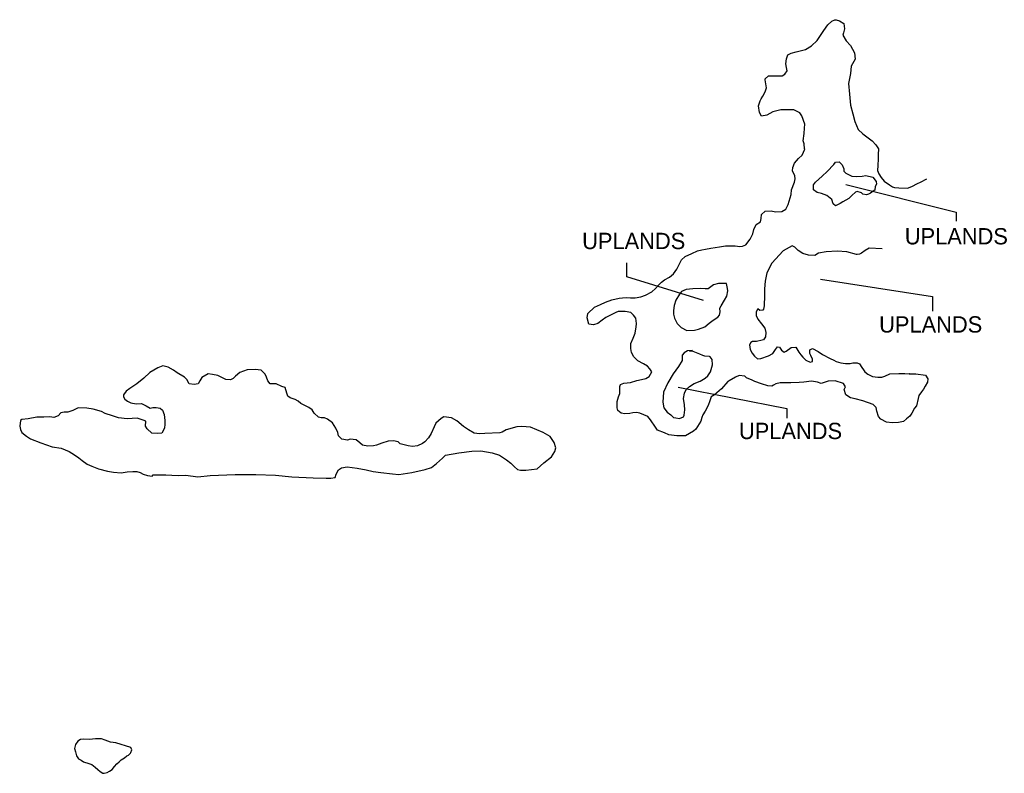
# Model space of a CAD drawing. Extents: x 262792 to 273647, y 871976 to 880290.
import ezdxf

# ---------------------------------------------------------------- set-up
doc = ezdxf.new("R2010")
doc.units = 0
doc.header["$LTSCALE"] = 800
doc.layers.add('WETLANDS', color=11, linetype='CONTINUOUS')

msp = doc.modelspace()

# ---------------------------------------------------------------- linework, layer by layer
at = {"layer": 'WETLANDS', "color": 0}
for points in [[(272300, 877761), (272159, 877770), (272115, 877744), (272073, 877716), (272049, 877703), (272025, 877701), (272017, 877701), (271912, 877730), (271805, 877736), (271683, 877728), (271598, 877715), (271559, 877690), (271489, 877694), (271426, 877711), (271375, 877744), (271337, 877780), (271307, 877796), (271208, 877740), (271083, 877603), (271028, 877498), (271009, 877406), (271004, 877320), (271002, 877216), (271000, 877162), (270998, 877134), (270993, 877098), (270984, 877087), (270953, 877081), (270931, 877100), (270913, 877067), (270912, 877027), (270930, 876986), (270972, 876934), (271008, 876887), (271017, 876838), (271013, 876790), (270992, 876759), (270977, 876753), (270914, 876740), (270872, 876741), (270851, 876727), (270837, 876702), (270844, 876651), (270869, 876610), (270894, 876577), (270927, 876549), (270964, 876552), (271047, 876581), (271095, 876606), (271125, 876650), (271146, 876681), (271168, 876676), (271190, 876645), (271221, 876621), (271244, 876633), (271296, 876673), (271349, 876678), (271381, 876622), (271405, 876594), (271425, 876566), (271459, 876534), (271508, 876511), (271532, 876518), (271532, 876545), (271516, 876585), (271504, 876606), (271505, 876648), (271532, 876664), (271595, 876631), (271643, 876598), (271728, 876553), (271769, 876533), (271793, 876519), (271844, 876505), (271897, 876496), (271949, 876496), (271978, 876503), (272025, 876504), (272050, 876493), (272075, 876454), (272094, 876426), (272111, 876406), (272142, 876380), (272173, 876364), (272193, 876354), (272253, 876347), (272297, 876348), (272331, 876359), (272384, 876382), (272486, 876386), (272550, 876388), (272601, 876382), (272598, 876383), (272670, 876383), (272780, 876370), (272803, 876328), (272799, 876292), (272775, 876248), (272758, 876213), (272734, 876183), (272706, 876144), (272696, 876110), (272678, 876030), (272657, 876003), (272626, 875949), (272606, 875917), (272569, 875888), (272536, 875857), (272479, 875845), (272410, 875842), (272347, 875849), (272287, 875882), (272261, 875912), (272243, 875972), (272235, 876011), (272203, 876045), (272089, 876086), (272003, 876109), (271952, 876117), (271901, 876152), (271882, 876209), (271897, 876241), (271873, 876276), (271784, 876305), (271705, 876301), (271629, 876276), (271588, 876291), (271521, 876302), (271437, 876292), (271386, 876287), (271293, 876284), (271203, 876282), (271177, 876285), (271130, 876271), (271104, 876258), (271084, 876247), (271039, 876251), (270970, 876273), (270898, 876300), (270868, 876314), (270806, 876340), (270788, 876357), (270725, 876364), (270683, 876345), (270614, 876304), (270601, 876300), (270529, 876219), (270454, 876150), (270414, 876129), (270399, 876085), (270383, 876032), (270348, 875971), (270325, 875931), (270311, 875902), (270300, 875860), (270248, 875772), (270221, 875750), (270178, 875723), (270132, 875698), (270092, 875698), (270036, 875699), (269948, 875709), (269900, 875731), (269823, 875762), (269800, 875794), (269747, 875876), (269716, 875913), (269628, 875949), (269592, 875958), (269552, 875954), (269518, 875944), (269463, 875940), (269423, 875950), (269385, 875978), (269378, 876009), (269378, 876049), (269379, 876078), (269393, 876128), (269407, 876165), (269410, 876199), (269408, 876244), (269417, 876267), (269454, 876279), (269526, 876289), (269596, 876309), (269646, 876322), (269694, 876333), (269732, 876355), (269763, 876406), (269741, 876439), (269713, 876467), (269669, 876492), (269608, 876527), (269564, 876572), (269537, 876617), (269531, 876662), (269531, 876716), (269555, 876777), (269578, 876831), (269589, 876901), (269592, 876934), (269592, 876937), (269585, 876999), (269559, 877031), (269530, 877060), (269467, 877072), (269392, 877070), (269363, 877061), (269326, 877040), (269256, 877006), (269213, 876975), (269166, 876939), (269119, 876925), (269068, 876931), (269048, 877001), (269056, 877049), (269130, 877118), (269196, 877149), (269249, 877173), (269319, 877198), (269401, 877218), (269437, 877223), (269479, 877225), (269526, 877222), (269576, 877222), (269641, 877232), (269693, 877250), (269762, 877288), (269801, 877325), (269833, 877360), (269867, 877396), (269902, 877419), (269956, 877449), (269999, 877485), (270037, 877536), (270067, 877596), (270088, 877639), (270130, 877677), (270204, 877712), (270263, 877741), (270311, 877750), (270354, 877760), (270412, 877769), (270506, 877784), (270575, 877795), (270588, 877797), (270681, 877794), (270730, 877788), (270762, 877791), (270798, 877808), (270845, 877868), (270876, 877926), (270884, 877975), (270910, 878030), (270958, 878060), (270965, 878095), (270972, 878141), (271009, 878178), (271076, 878182), (271126, 878170), (271194, 878174), (271240, 878199), (271263, 878251), (271299, 878362), (271301, 878413), (271333, 878498), (271343, 878536), (271336, 878569), (271311, 878623), (271314, 878660), (271334, 878708), (271378, 878759), (271419, 878796), (271447, 878863), (271446, 878865), (271440, 878921), (271431, 878952), (271441, 879034), (271446, 879093), (271448, 879137), (271416, 879228), (271393, 879264), (271325, 879294), (271243, 879297), (271183, 879297), (271094, 879272), (271028, 879237), (270971, 879227), (270950, 879267), (270939, 879339), (270954, 879394), (270967, 879416), (270985, 879447), (271011, 879493), (271024, 879537), (271010, 879625), (271009, 879639), (271046, 879669), (271102, 879671), (271164, 879669), (271199, 879672), (271229, 879688), (271252, 879727), (271247, 879761), (271238, 879802), (271246, 879860), (271259, 879902), (271296, 879921), (271354, 879934), (271396, 879946), (271454, 879962), (271523, 880003), (271584, 880061), (271615, 880104), (271657, 880171), (271701, 880232), (271744, 880272), (271777, 880289), (271794, 880290), (271831, 880277), (271877, 880249), (271884, 880189), (271876, 880144), (271868, 880121), (271903, 880058), (271950, 880004), (271994, 879924), (272004, 879855), (271958, 879776), (271952, 879696), (271931, 879585), (271941, 879469), (271953, 879347), (271976, 879250), (272001, 879167), (272036, 879077), (272087, 879032), (272190, 878955), (272230, 878909), (272260, 878864), (272255, 878801), (272255, 878754), (272253, 878683), (272251, 878628), (272265, 878590), (272290, 878549), (272323, 878507), (272381, 878468), (272414, 878445), (272436, 878440), (272484, 878435), (272579, 878432), (272626, 878450), (272690, 878482), (272722, 878498), (272793, 878533)], [(271899, 878472), (273116, 878166), (273116, 878066)], [(270332, 877192), (269485, 877453), (269485, 877607)], [(271620, 877426), (272854, 877237), (272854, 877075)], [(270052, 876236), (271251, 876002), (271251, 875894)]]:
    msp.add_lwpolyline(points, dxfattribs=at)
for points in [[(272005, 878388), (271968, 878351), (271933, 878316), (271867, 878281), (271839, 878262), (271787, 878235), (271761, 878260), (271746, 878308), (271691, 878349), (271631, 878374), (271583, 878383), (271544, 878414), (271545, 878468), (271567, 878498), (271639, 878562), (271695, 878617), (271767, 878694), (271787, 878718), (271825, 878721), (271858, 878687), (271877, 878645), (271879, 878618), (271899, 878598), (271935, 878577), (271967, 878565), (272016, 878559), (272080, 878563), (272121, 878570), (272198, 878554), (272235, 878506), (272240, 878475), (272223, 878449), (272219, 878410), (272202, 878399), (272172, 878378), (272150, 878367), (272128, 878359), (272088, 878364), (272073, 878381), (272025, 878394)], [(270583, 877378), (270497, 877381), (270442, 877364), (270410, 877344), (270381, 877320), (270351, 877320), (270303, 877324), (270212, 877321), (270140, 877312), (270087, 877290), (270066, 877262), (270025, 877197), (270008, 877138), (270000, 877082), (270001, 877041), (270012, 876997), (270041, 876938), (270083, 876894), (270146, 876860), (270231, 876864), (270275, 876875), (270345, 876900), (270392, 876941), (270438, 876974), (270489, 877007), (270507, 877029), (270515, 877068), (270512, 877106), (270524, 877134), (270563, 877194), (270588, 877239), (270599, 877297), (270597, 877324)], [(270211, 876642), (270156, 876637), (270118, 876614), (270097, 876589), (270094, 876567), (270094, 876529), (270054, 876465), (269995, 876384), (269938, 876285), (269891, 876180), (269881, 876069), (269892, 876008), (269929, 875960), (269970, 875929), (269999, 875901), (270025, 875896), (270067, 875891), (270111, 875909), (270119, 875928), (270125, 875986), (270121, 876040), (270110, 876110), (270123, 876171), (270138, 876209), (270175, 876243), (270227, 876276), (270293, 876303), (270349, 876336), (270377, 876362), (270409, 876405), (270429, 876483), (270426, 876543), (270404, 876572), (270397, 876576), (270345, 876579), (270322, 876587), (270291, 876599), (270255, 876613), (270218, 876630), (270176, 876634)], [(264152, 875873), (264087, 875895), (263977, 875886), (263882, 875897), (263817, 875921), (263733, 875945), (263695, 875967), (263603, 875994), (263532, 876006), (263437, 876008), (263377, 875979), (263323, 875961), (263282, 875960), (263245, 875951), (263215, 875921), (263170, 875901), (263123, 875907), (263058, 875905), (262982, 875904), (262887, 875888), (262816, 875878), (262801, 875867), (262792, 875807), (262800, 875769), (262815, 875735), (262867, 875695), (262910, 875666), (263027, 875621), (263150, 875579), (263248, 875563), (263339, 875527), (263398, 875491), (263445, 875455), (263481, 875428), (263537, 875386), (263586, 875364), (263661, 875336), (263762, 875310), (263825, 875297), (263912, 875290), (263977, 875301), (264039, 875305), (264085, 875304), (264122, 875294), (264154, 875277), (264200, 875260), (264253, 875253), (264264, 875267), (264332, 875270), (264405, 875268), (264470, 875265), (264547, 875263), (264623, 875264), (264756, 875247), (264893, 875261), (265166, 875272), (265396, 875272), (265614, 875266), (265794, 875248), (266028, 875236), (266171, 875232), (266222, 875233), (266272, 875239), (266282, 875275), (266308, 875325), (266341, 875346), (266402, 875358), (266512, 875343), (266612, 875325), (266688, 875304), (266772, 875295), (266901, 875279), (266971, 875273), (267114, 875293), (267261, 875329), (267333, 875349), (267388, 875392), (267454, 875453), (267488, 875487), (267634, 875511), (267776, 875529), (267877, 875532), (268002, 875511), (268081, 875485), (268159, 875434), (268207, 875399), (268249, 875358), (268281, 875329), (268313, 875321), (268371, 875321), (268498, 875336), (268571, 875402), (268655, 875467), (268692, 875526), (268702, 875566), (268684, 875625), (268641, 875691), (268563, 875736), (268425, 875796), (268328, 875801), (268272, 875798), (268157, 875766), (268110, 875741), (268086, 875731), (267920, 875725), (267860, 875722), (267801, 875730), (267740, 875764), (267685, 875801), (267610, 875863), (267552, 875899), (267468, 875909), (267439, 875889), (267381, 875840), (267362, 875797), (267329, 875725), (267301, 875677), (267258, 875632), (267232, 875614), (267178, 875590), (267124, 875580), (267074, 875590), (266986, 875609), (266965, 875632), (266914, 875645), (266854, 875639), (266785, 875619), (266725, 875596), (266692, 875587), (266630, 875586), (266573, 875595), (266542, 875622), (266501, 875654), (266435, 875661), (266405, 875650), (266344, 875661), (266307, 875700), (266298, 875734), (266277, 875784), (266240, 875842), (266186, 875882), (266153, 875897), (266115, 875899), (266088, 875904), (266037, 875948), (266015, 875985), (265980, 876012), (265930, 876038), (265893, 876057), (265863, 876082), (265830, 876100), (265774, 876120), (265747, 876136), (265736, 876169), (265720, 876231), (265683, 876245), (265618, 876274), (265555, 876271), (265527, 876304), (265513, 876347), (265498, 876379), (265454, 876423), (265388, 876431), (265301, 876426), (265220, 876398), (265170, 876356), (265147, 876331), (265115, 876318), (265065, 876320), (265022, 876343), (264977, 876366), (264919, 876375), (264870, 876382), (264800, 876341), (264780, 876306), (264761, 876273), (264714, 876265), (264662, 876272), (264635, 876320), (264611, 876347), (264528, 876393), (264487, 876425), (264429, 876456), (264370, 876470), (264314, 876448), (264226, 876397), (264161, 876336), (264084, 876271), (264005, 876220), (263965, 876193), (263936, 876150), (263935, 876131), (263952, 876102), (263982, 876080), (264018, 876063), (264077, 876053), (264134, 876055), (264187, 876030), (264229, 876004), (264260, 876012), (264298, 876011), (264340, 876003), (264365, 875984), (264385, 875935), (264394, 875870), (264394, 875826), (264389, 875783), (264360, 875730), (264316, 875723), (264249, 875730), (264196, 875778), (264181, 875806), (264182, 875860)], [(264019, 872262), (263851, 872313), (263794, 872318), (263735, 872341), (263693, 872358), (263628, 872357), (263563, 872349), (263496, 872352), (263464, 872350), (263432, 872331), (263408, 872293), (263398, 872251), (263407, 872214), (263420, 872169), (263440, 872137), (263469, 872121), (263494, 872103), (263553, 872083), (263589, 872072), (263626, 872042), (263653, 872019), (263680, 871995), (263709, 871979), (263725, 871976), (263757, 871985), (263783, 872000), (263812, 872019), (263836, 872052), (263862, 872079), (263890, 872103), (263910, 872123), (263949, 872147), (263973, 872168), (263992, 872177), (264015, 872199), (264019, 872205), (264028, 872235)]]:
    msp.add_lwpolyline(points, close=True, dxfattribs=at)

# ---------------------------------------------------------------- texts
for p in [(272550, 877811), (268993, 877759), (272267, 876838), (270722, 875663)]:
    msp.add_text('UPLANDS', height=180, dxfattribs=at).set_placement(p)

doc.saveas('drawing.dxf')
